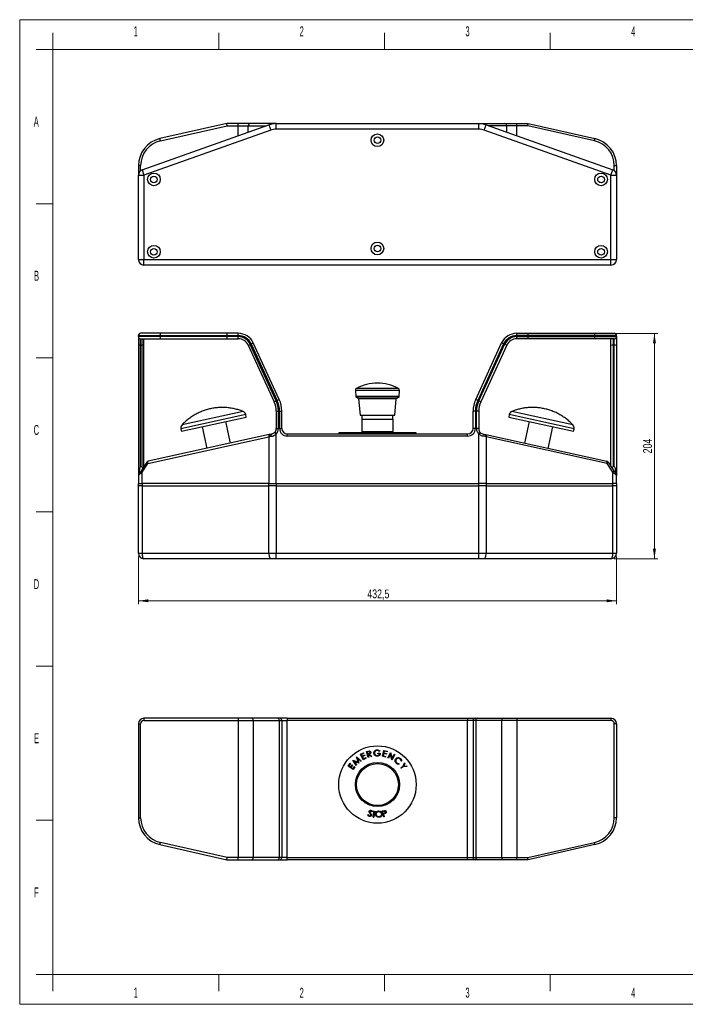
# Model space of a CAD drawing. Header units: millimetres. Extents: x 0 to 420, y 0 to 297.
# Tile 1 of 6: x 0 to 201, y 0 to 297. Entities that reach past the tile are written whole.
import ezdxf

# ---------------------------------------------------------------- set-up
doc = ezdxf.new("R2010")
doc.units = ezdxf.units.MM
doc.styles.add('SLDTEXTSTYLE0', font='TXT', dxfattribs={"width": 0.56})
doc.styles.add('SLDTEXTSTYLE2', font='TXT', dxfattribs={"width": 0.75})
doc.dimstyles.new('SLDDIMSTYLE0', dxfattribs={"dimtxt": 2.645833, "dimasz": 3, "dimexe": 0, "dimexo": 0.0625, "dimgap": 0.661458, "dimtad": 1, "dimlfac": 3, "dimrnd": 1e-09, "dimzin": 12, "dimdsep": 46, "dimtxsty": 'SLDTEXTSTYLE2', "dimsah": 1, "dimcen": 0.09, "dimadec": 0, "dimazin": 3, "dimtfac": 1, "dimtofl": 0, "dimtmove": 0, "dimatfit": 3, "dimfxl": 1, "dimfrac": 2, "dimtolj": 1, "dimtzin": 12, "dimarcsym": 0})

# ---------------------------------------------------------------- blocks, each defined once
blk = doc.blocks.new('_D')
at = {"color": 7, "linetype": 'Continuous', "lineweight": 0}
for p, q in [((35.79, 135.08), (35.79, 120.73)), ((179.95, 135.08), (179.95, 120.73)), ((179.95, 121.73), (35.79, 121.73))]:
    blk.add_line(p, q, dxfattribs=at)
at = {"color": 7, "linetype": 'Continuous', "lineweight": 18}
for points in [[(35.79, 121.73), (38.79, 121.28), (38.79, 122.18)], [(179.95, 121.73), (176.95, 122.18), (176.95, 121.28)]]:
    blk.add_solid(points, dxfattribs=at)
at = {"color": 7, "linetype": 'Continuous', "lineweight": 18, "insert": (104.81, 125.14), "char_height": 2.646, "attachment_point": 1, "style": 'SLDTEXTSTYLE2'}
blk.add_mtext('432,5', dxfattribs=at)
blk = doc.blocks.new('_D_1')
at = {"color": 7, "linetype": 'Continuous', "lineweight": 0}
for p, q in [((174.3, 202.41), (192.39, 202.41)), ((191.39, 134.41), (191.39, 202.41)), ((179.29, 134.41), (192.39, 134.41))]:
    blk.add_line(p, q, dxfattribs=at)
at = {"color": 7, "linetype": 'Continuous', "lineweight": 18}
for points in [[(191.39, 202.41), (190.94, 199.41), (191.84, 199.41)], [(191.39, 134.41), (191.84, 137.41), (190.94, 137.41)]]:
    blk.add_solid(points, dxfattribs=at)
at = {"color": 7, "linetype": 'Continuous', "lineweight": 18, "insert": (187.98, 166.19), "char_height": 2.646, "attachment_point": 1, "rotation": 90, "style": 'SLDTEXTSTYLE2'}
blk.add_mtext('204', dxfattribs=at)

msp = doc.modelspace()

# ---------------------------------------------------------------- linework, layer by layer
at = {"color": 7, "linetype": 'Continuous', "lineweight": 18}
for p, q in [((-0.015, 0.0175), (-0.015, 297.0175)), ((-0.015, 297.0175), (419.985, 297.0175)), ((9.985, 288.0175), (9.985, 293.0175)), ((59.985, 288.0175), (59.985, 293.0175)), ((109.985, 288.0175), (109.985, 293.0175)), ((159.985, 288.0175), (159.985, 293.0175)), ((9.985, 288.0175), (4.985, 288.0175)), ((9.985, 288.0175), (9.985, 9.0175)), ((409.985, 288.0175), (9.985, 288.0175)), ((9.985, 241.5175), (4.985, 241.5175)), ((9.985, 195.0175), (4.985, 195.0175)), ((9.985, 148.5175), (4.985, 148.5175)), ((9.985, 102.0175), (4.985, 102.0175)), ((9.985, 55.5175), (4.985, 55.5175)), ((9.985, 9.0175), (4.985, 9.0175)), ((9.985, 4.0175), (9.985, 9.0175)), ((9.985, 9.0175), (409.985, 9.0175)), ((59.985, 4.0175), (59.985, 9.0175)), ((109.985, 4.0175), (109.985, 9.0175)), ((159.985, 4.0175), (159.985, 9.0175)), ((-0.015, 0.0175), (419.985, 0.0175))]:
    msp.add_line(p, q, dxfattribs=at)
at = {"color": 7, "linetype": 'Continuous', "lineweight": 25}
for p, q in [((36.8952, 251.73), (75.1211, 265.2864)), ((62.4523, 265.6698), (42.2897, 261.1333)), ((42.436, 260.4829), (62.5264, 265.0032)), ((62.5264, 265.0032), (62.4523, 265.6698)), ((65.8784, 265.6698), (62.4523, 265.6698)), ((62.5264, 265.0032), (65.8784, 265.0032)), ((65.8784, 265.0032), (65.8784, 265.6698)), ((69.5137, 265.6698), (65.8784, 265.6698)), ((65.8784, 265.0032), (68.9079, 265.0032)), ((77.3475, 265.6698), (69.5137, 265.6698)), ((75.1211, 265.2864), (75.6782, 263.7156)), ((77.3494, 264.0032), (77.3494, 265.6698)), ((77.3494, 265.6698), (138.3885, 265.6698)), ((138.3885, 264.0032), (138.3885, 265.6698)), ((138.3904, 265.6698), (146.2242, 265.6698)), ((140.0597, 263.7156), (140.6168, 265.2864)), ((140.6168, 265.2864), (178.8427, 251.73)), ((146.2242, 265.6698), (149.8595, 265.6698)), ((149.8595, 265.0032), (146.8301, 265.0032)), ((149.8595, 265.0032), (149.8595, 265.6698)), ((149.8595, 265.6698), (153.2856, 265.6698)), ((153.2116, 265.0032), (149.8595, 265.0032)), ((153.2116, 265.0032), (153.2856, 265.6698)), ((173.3019, 260.4829), (153.2116, 265.0032)), ((153.2856, 265.6698), (173.4482, 261.1333)), ((75.6782, 263.7156), (37.4523, 250.1592)), ((138.3885, 264.0032), (77.3494, 264.0032)), ((178.2856, 250.1592), (140.0597, 263.7156)), ((42.436, 260.4829), (42.2897, 261.1333)), ((173.3019, 260.4829), (173.4482, 261.1333)), ((36.4523, 253.0032), (35.7856, 253.0032)), ((35.7856, 253.0032), (35.7856, 250.1592)), ((179.2856, 253.0032), (179.9523, 253.0032)), ((179.9523, 253.0032), (179.9523, 250.1592)), ((35.7856, 224.6698), (35.7856, 250.1592)), ((35.7856, 250.1592), (37.4523, 250.1592)), ((36.8952, 251.73), (37.4523, 250.1592)), ((37.4523, 250.1592), (37.4523, 224.6698)), ((178.2856, 250.1592), (178.8427, 251.73)), ((178.2856, 224.6698), (178.2856, 250.1592)), ((178.2856, 250.1592), (179.9523, 250.1592)), ((179.9523, 250.1592), (179.9523, 224.6698)), ((35.7856, 224.6698), (37.4523, 224.6698)), ((37.4523, 223.0032), (37.4523, 224.6698)), ((37.4523, 224.6698), (178.2856, 224.6698)), ((178.2856, 223.0032), (37.4523, 223.0032)), ((178.2856, 223.0032), (178.2856, 224.6698)), ((178.2856, 224.6698), (179.9523, 224.6698)), ((42.436, 202.4147), (36.4523, 202.4147)), ((62.5264, 202.4147), (42.436, 202.4147)), ((65.8784, 202.4147), (62.5264, 202.4147)), ((65.8784, 201.748), (65.8784, 202.4147)), ((149.8595, 201.748), (149.8595, 202.4147)), ((149.8595, 202.4147), (153.2116, 202.4147)), ((153.2116, 202.4147), (173.3019, 202.4147)), ((173.3019, 202.4147), (179.2856, 202.4147)), ((35.7856, 201.4147), (35.7856, 201.748)), ((35.7856, 201.748), (42.2897, 201.748)), ((42.2897, 201.4147), (35.7856, 201.4147)), ((35.7856, 201.4147), (35.7856, 198.7808)), ((36.4523, 200.748), (42.436, 200.748)), ((36.4523, 198.8667), (36.4523, 200.748)), ((36.7856, 200.748), (36.7856, 198.8667)), ((37.4523, 198.7808), (37.4523, 200.748)), ((42.2897, 201.748), (62.4523, 201.748)), ((42.2897, 201.4147), (42.2897, 201.748)), ((62.4523, 201.4147), (42.2897, 201.4147)), ((42.436, 200.748), (62.5264, 200.748)), ((62.4523, 201.4147), (62.4523, 201.748)), ((62.4523, 201.748), (65.8784, 201.748)), ((65.8784, 201.4147), (62.4523, 201.4147)), ((62.5264, 200.748), (65.8784, 200.748)), ((65.8784, 200.748), (65.8784, 201.4147)), ((68.9079, 198.8052), (69.5137, 199.0833)), ((77.3475, 182.0169), (69.5137, 199.0833)), ((69.8167, 199.2224), (70.4226, 199.5005)), ((69.8167, 199.2224), (77.6504, 182.156)), ((78.2563, 182.4341), (70.4226, 199.5005)), ((137.4816, 182.4341), (145.3153, 199.5005)), ((145.9212, 199.2224), (138.0875, 182.156)), ((138.3904, 182.0169), (146.2242, 199.0833)), ((145.9212, 199.2224), (145.3153, 199.5005)), ((146.8301, 198.8052), (146.2242, 199.0833)), ((153.2856, 201.748), (149.8595, 201.748)), ((149.8595, 200.748), (149.8595, 201.4147)), ((149.8595, 201.4147), (153.2856, 201.4147)), ((153.2116, 200.748), (149.8595, 200.748)), ((173.3019, 200.748), (153.2116, 200.748)), ((153.2856, 201.4147), (153.2856, 201.748)), ((173.4482, 201.748), (153.2856, 201.748)), ((153.2856, 201.4147), (173.4482, 201.4147)), ((179.2856, 200.748), (173.3019, 200.748)), ((173.4482, 201.4147), (173.4482, 201.748)), ((179.9523, 201.748), (173.4482, 201.748)), ((173.4482, 201.4147), (179.9523, 201.4147)), ((178.2856, 198.7808), (178.2856, 200.748)), ((178.9523, 200.748), (178.9523, 198.8667)), ((179.2856, 198.8667), (179.2856, 200.748)), ((179.9523, 201.4147), (179.9523, 201.748)), ((179.9523, 201.4147), (179.9523, 198.7808)), ((35.7856, 198.7808), (35.7856, 159.5461)), ((36.4523, 162.248), (36.4523, 198.8667)), ((36.4523, 198.8667), (36.7856, 198.8667)), ((36.7856, 198.8667), (36.7856, 162.248)), ((37.4523, 162.248), (37.4523, 198.7808)), ((68.9079, 198.8052), (76.7416, 181.7388)), ((146.8301, 198.8052), (138.9963, 181.7388)), ((178.2856, 162.248), (178.2856, 198.7808)), ((178.9523, 198.8667), (178.9523, 162.248)), ((179.2856, 198.8667), (178.9523, 198.8667)), ((179.2856, 162.248), (179.2856, 198.8667)), ((179.9523, 198.7808), (179.9523, 159.5461)), ((101.202, 185.1679), (101.2953, 183.3876)), ((114.4426, 183.3876), (114.5359, 185.1679)), ((76.7416, 181.7388), (77.3475, 182.0169)), ((77.6504, 182.156), (78.2563, 182.4341)), ((101.463, 183.1155), (102.1057, 182.749)), ((102.1891, 182.6187), (102.619, 177.7057)), ((113.119, 177.7057), (113.5488, 182.6187)), ((113.6323, 182.749), (114.2749, 183.1155)), ((138.0875, 182.156), (137.4816, 182.4341)), ((138.9963, 181.7388), (138.3904, 182.0169)), ((77.3494, 178.9577), (77.3494, 173.6542)), ((77.3494, 178.9577), (78.0161, 178.9577)), ((78.0161, 173.6542), (78.0161, 178.9577)), ((78.3494, 178.9577), (78.3494, 173.748)), ((78.3494, 178.9577), (79.0161, 178.9577)), ((79.0161, 173.748), (79.0161, 178.9577)), ((136.7218, 173.748), (136.7218, 178.9577)), ((137.3885, 178.9577), (136.7218, 178.9577)), ((137.3885, 178.9577), (137.3885, 173.748)), ((137.7218, 173.6542), (137.7218, 178.9577)), ((138.3885, 178.9577), (137.7218, 178.9577)), ((138.3885, 178.9577), (138.3885, 173.6542)), ((48.7658, 172.8519), (68.2955, 177.1631)), ((63.5401, 169.2861), (62.1031, 175.7961)), ((68.2956, 177.1631), (68.1341, 177.8946)), ((102.619, 177.7057), (107.869, 177.7057)), ((103.169, 176.4813), (103.169, 172.8147)), ((103.169, 176.4813), (112.569, 176.4813)), ((103.2023, 177.7057), (103.2023, 176.4813)), ((107.869, 177.7057), (113.119, 177.7057)), ((112.5356, 176.4813), (112.5356, 177.7057)), ((112.569, 172.8147), (112.569, 176.4813)), ((147.6038, 177.8946), (147.4423, 177.1631)), ((147.4423, 177.1631), (166.972, 172.8519)), ((153.6349, 175.7961), (152.1978, 169.2861)), ((48.6043, 173.5834), (48.7658, 172.8519)), ((54.9584, 174.2189), (56.3955, 167.709)), ((76.8732, 172.4878), (77.3494, 172.0212)), ((77.3494, 173.6542), (78.0161, 173.6542)), ((78.3494, 173.748), (79.0161, 173.748)), ((96.2023, 172.3813), (96.2023, 172.0813)), ((119.5356, 172.3813), (96.2023, 172.3813)), ((103.169, 172.8147), (112.569, 172.8147)), ((103.1714, 172.748), (103.1871, 172.448)), ((103.1714, 172.748), (107.869, 172.748)), ((103.1871, 172.448), (107.869, 172.448)), ((103.3278, 172.8147), (103.3313, 172.748)), ((103.3356, 172.448), (103.3356, 172.3813)), ((107.869, 172.748), (112.5665, 172.748)), ((107.869, 172.448), (112.5508, 172.448)), ((112.4023, 172.3813), (112.4023, 172.448)), ((112.4067, 172.748), (112.4102, 172.8147)), ((112.5508, 172.448), (112.5665, 172.748)), ((119.5356, 172.0813), (119.5356, 172.3813)), ((137.3885, 173.748), (136.7218, 173.748)), ((138.3885, 173.6542), (137.7218, 173.6542)), ((138.8647, 172.4878), (138.3885, 172.0212)), ((159.3424, 167.709), (160.7795, 174.2189)), ((166.9721, 172.8519), (167.1336, 173.5834)), ((38.6353, 163.1549), (75.1211, 171.2091)), ((75.2003, 171.8601), (38.7144, 163.8059)), ((75.1211, 171.2091), (75.4456, 171.2736)), ((75.1211, 171.2091), (75.1211, 157.0813)), ((75.4923, 171.9246), (75.2003, 171.8601)), ((75.4456, 171.2736), (75.8854, 171.3471)), ((75.9321, 172.0063), (75.4923, 171.9246)), ((77.3494, 157.0813), (77.3494, 172.0212)), ((80.6828, 171.4147), (80.6828, 172.0813)), ((80.6828, 172.0813), (135.0552, 172.0813)), ((135.0552, 171.4147), (80.6828, 171.4147)), ((135.0552, 171.4147), (135.0552, 172.0813)), ((138.3885, 157.0813), (138.3885, 172.0212)), ((139.8058, 172.0063), (140.2456, 171.9246)), ((140.2923, 171.2736), (139.8525, 171.3471)), ((140.2456, 171.9246), (140.5377, 171.8601)), ((140.6168, 171.2091), (140.2923, 171.2736)), ((140.5377, 171.8601), (177.0235, 163.8059)), ((140.6168, 171.2091), (140.6168, 157.0813)), ((177.1026, 163.1549), (140.6168, 171.2091)), ((38.3034, 163.5247), (36.5633, 160.9146)), ((177.4345, 163.5247), (179.1746, 160.9146)), ((36.5633, 160.9146), (35.8978, 159.9163)), ((36.4523, 162.248), (36.7856, 162.248)), ((36.8952, 160.5448), (38.6353, 163.1549)), ((36.8952, 157.0813), (36.8952, 160.5448)), ((178.8427, 160.5448), (177.1026, 163.1549)), ((178.8427, 157.0813), (178.8427, 160.5448)), ((179.2856, 162.248), (178.9523, 162.248)), ((179.1746, 160.9146), (179.8401, 159.9163)), ((35.7856, 159.5461), (35.7856, 157.0813)), ((179.9523, 157.0813), (179.9523, 159.5461)), ((35.7856, 157.0813), (36.8952, 157.0813)), ((35.7856, 156.4147), (35.7856, 157.0813)), ((36.8952, 156.4147), (35.7856, 156.4147)), ((35.7856, 136.0813), (35.7856, 156.4147)), ((75.1211, 157.0813), (36.8952, 157.0813)), ((36.8952, 157.0813), (36.8952, 156.4147)), ((36.8952, 156.4147), (75.1211, 156.4147)), ((36.8952, 156.4147), (36.8952, 136.0813)), ((75.1211, 157.0813), (77.3494, 157.0813)), ((75.1211, 156.4147), (75.1211, 157.0813)), ((77.3494, 156.4147), (75.1211, 156.4147)), ((75.1211, 136.0813), (75.1211, 156.4147)), ((77.3494, 157.0813), (138.3885, 157.0813)), ((77.3494, 157.0813), (77.3494, 156.4147)), ((77.3494, 156.4147), (138.3885, 156.4147)), ((77.3494, 156.4147), (77.3494, 136.0813)), ((140.6168, 157.0813), (138.3885, 157.0813)), ((138.3885, 156.4147), (138.3885, 157.0813)), ((140.6168, 156.4147), (138.3885, 156.4147)), ((138.3885, 136.0813), (138.3885, 156.4147)), ((140.6168, 157.0813), (178.8427, 157.0813)), ((140.6168, 157.0813), (140.6168, 156.4147)), ((140.6168, 156.4147), (178.8427, 156.4147)), ((140.6168, 156.4147), (140.6168, 136.0813)), ((179.9523, 157.0813), (178.8427, 157.0813)), ((178.8427, 156.4147), (178.8427, 157.0813)), ((179.9523, 156.4147), (178.8427, 156.4147)), ((178.8427, 136.0813), (178.8427, 156.4147)), ((179.9523, 157.0813), (179.9523, 156.4147)), ((179.9523, 156.4147), (179.9523, 136.0813)), ((35.7856, 136.0813), (36.8952, 136.0813)), ((36.8952, 136.0813), (75.1211, 136.0813)), ((75.6782, 134.4147), (37.4523, 134.4147)), ((75.1211, 136.0813), (77.3494, 136.0813)), ((77.3494, 134.4147), (75.6782, 134.4147)), ((77.3494, 134.4147), (77.3494, 136.0813)), ((77.3494, 136.0813), (138.3885, 136.0813)), ((138.3885, 134.4147), (77.3494, 134.4147)), ((138.3885, 134.4147), (138.3885, 136.0813)), ((138.3885, 136.0813), (140.6168, 136.0813)), ((140.0597, 134.4147), (138.3885, 134.4147)), ((178.2856, 134.4147), (140.0597, 134.4147)), ((140.6168, 136.0813), (178.8427, 136.0813)), ((178.8427, 136.0813), (179.9523, 136.0813)), ((37.4523, 86.3059), (37.4523, 85.6392)), ((65.8784, 86.3059), (37.4523, 86.3059)), ((65.8784, 86.3059), (65.8784, 85.6392)), ((69.8167, 86.3059), (65.8784, 86.3059)), ((77.6504, 86.3059), (69.8167, 86.3059)), ((78.3494, 86.3059), (77.6504, 86.3059)), ((80.6828, 86.3059), (78.3494, 86.3059)), ((80.6828, 86.3059), (80.6828, 85.6392)), ((80.6828, 86.3059), (135.0552, 86.3059)), ((135.0552, 86.3059), (135.0552, 85.6392)), ((135.0552, 86.3059), (137.3885, 86.3059)), ((137.3885, 86.3059), (138.0875, 86.3059)), ((138.0875, 86.3059), (145.9212, 86.3059)), ((145.9212, 86.3059), (149.8595, 86.3059)), ((149.8595, 86.3059), (178.2856, 86.3059)), ((149.8595, 86.3059), (149.8595, 85.6392)), ((178.2856, 86.3059), (178.2856, 85.6392)), ((35.7856, 84.6392), (36.4523, 84.6392)), ((35.7856, 84.6392), (35.7856, 56.3059)), ((36.4523, 56.3059), (36.4523, 84.6392)), ((37.4523, 85.6392), (65.8784, 85.6392)), ((65.8784, 85.6392), (65.8784, 44.3059)), ((65.8784, 85.6392), (70.4226, 85.6392)), ((70.4226, 85.6392), (70.4226, 44.3059)), ((70.4226, 85.6392), (78.2563, 85.6392)), ((78.2563, 85.6392), (78.2563, 44.3059)), ((78.2563, 85.6392), (79.0161, 85.6392)), ((79.0161, 85.6392), (79.0161, 44.3059)), ((79.0161, 85.6392), (80.6828, 85.6392)), ((80.6828, 44.3059), (80.6828, 85.6392)), ((135.0552, 85.6392), (80.6828, 85.6392)), ((136.7218, 85.6392), (135.0552, 85.6392)), ((135.0552, 44.3059), (135.0552, 85.6392)), ((137.4816, 85.6392), (136.7218, 85.6392)), ((136.7218, 85.6392), (136.7218, 44.3059)), ((145.3153, 85.6392), (137.4816, 85.6392)), ((137.4816, 85.6392), (137.4816, 44.3059)), ((145.3153, 85.6392), (145.3153, 44.3059)), ((149.8595, 85.6392), (145.3153, 85.6392)), ((178.2856, 85.6392), (149.8595, 85.6392)), ((149.8595, 85.6392), (149.8595, 44.3059)), ((179.2856, 56.3059), (179.2856, 84.6392)), ((179.9523, 84.6392), (179.2856, 84.6392)), ((179.9523, 84.6392), (179.9523, 56.3059)), ((101.571, 74.6229), (101.5934, 74.6424)), ((102.0029, 73.0195), (101.571, 74.6229)), ((101.5934, 74.6424), (102.9864, 73.447)), ((102.7239, 75.4211), (103.6527, 75.8923)), ((103.5462, 73.8004), (102.7239, 75.4211)), ((103.7338, 75.7326), (102.967, 75.3436)), ((102.967, 75.3436), (103.2241, 74.8368)), ((103.2241, 74.8368), (103.9843, 75.2224)), ((104.0647, 75.0638), (103.3045, 74.6782)), ((103.3045, 74.6782), (103.627, 74.0425)), ((104.4683, 74.2683), (103.5462, 73.8004)), ((103.627, 74.0425), (104.3872, 74.4281)), ((103.6527, 75.8923), (103.7338, 75.7326)), ((103.9843, 75.2224), (104.0647, 75.0638)), ((104.4683, 74.2683), (104.3872, 74.4281)), ((104.5932, 76.2466), (104.9428, 76.3425)), ((105.0736, 74.4908), (104.5932, 76.2466)), ((105.1246, 76.2073), (104.8158, 76.1229)), ((104.9788, 75.5261), (104.8158, 76.1229)), ((104.9428, 76.3425), (105.3457, 76.4269)), ((105.2815, 75.6061), (104.9788, 75.5261)), ((105.1261, 75.3828), (105.0258, 75.3553)), ((105.0258, 75.3553), (105.2491, 74.5389)), ((105.2491, 74.5389), (105.0736, 74.4908)), ((105.9796, 74.7387), (105.1261, 75.3828)), ((105.3421, 75.442), (106.1967, 74.7982)), ((106.1967, 74.7982), (105.9796, 74.7387)), ((107.9411, 75.7781), (108.727, 75.7892)), ((107.9436, 75.6022), (107.9411, 75.7781)), ((108.525, 75.6103), (107.9436, 75.6022)), ((108.6102, 76.4311), (108.471, 76.2956)), ((109.3778, 74.825), (109.7902, 76.5978)), ((110.3863, 74.5903), (109.3778, 74.825)), ((109.7572, 75.6539), (109.5956, 74.9587)), ((109.5956, 74.9587), (110.427, 74.7652)), ((110.5886, 75.4604), (109.7572, 75.6539)), ((109.7902, 76.5978), (110.8061, 76.3616)), ((109.9265, 76.3818), (109.7976, 75.8276)), ((109.7976, 75.8276), (110.629, 75.6341)), ((110.7653, 76.1868), (109.9265, 76.3818)), ((110.3863, 74.5903), (110.427, 74.7652)), ((110.629, 75.6341), (110.5886, 75.4604)), ((110.8061, 76.3616), (110.7653, 76.1868)), ((110.9812, 74.3718), (111.773, 76.0094)), ((111.1501, 74.2903), (110.9812, 74.3718)), ((111.7487, 75.5283), (111.1501, 74.2903)), ((112.2302, 73.768), (111.7487, 75.5283)), ((111.773, 76.0094), (111.8086, 75.9921)), ((111.8086, 75.9921), (112.2912, 74.2124)), ((113.0587, 75.388), (112.2669, 73.7504)), ((112.2912, 74.2124), (112.8971, 75.4659)), ((112.8971, 75.4659), (113.0587, 75.388)), ((98.9936, 71.8692), (99.5874, 72.73)), ((100.496, 70.8328), (98.9936, 71.8692)), ((99.7354, 72.6279), (99.2448, 71.9169)), ((99.2448, 71.9169), (99.7145, 71.593)), ((99.5874, 72.73), (99.7354, 72.6279)), ((99.7145, 71.593), (100.2011, 72.2981)), ((100.3484, 72.1964), (99.8618, 71.4913)), ((99.8618, 71.4913), (100.4512, 71.0847)), ((100.2011, 72.2981), (100.3484, 72.1964)), ((100.4428, 73.6354), (100.4649, 73.6545)), ((101.4454, 72.0981), (100.4428, 73.6354)), ((100.4512, 71.0847), (100.9378, 71.7898)), ((100.4649, 73.6545), (102.0029, 73.0195)), ((101.0858, 71.6878), (100.496, 70.8328)), ((100.8475, 73.3151), (101.5773, 72.2134)), ((102.2001, 72.7587), (100.8475, 73.3151)), ((100.9378, 71.7898), (101.0858, 71.6878)), ((101.5773, 72.2134), (101.4454, 72.0981)), ((101.8619, 74.1899), (102.2347, 72.7889)), ((102.8516, 73.3287), (101.8619, 74.1899)), ((102.2347, 72.7889), (102.2001, 72.7587)), ((102.9864, 73.447), (102.8516, 73.3287)), ((112.2669, 73.7504), (112.2302, 73.768)), ((114.3579, 72.6374), (114.395, 72.46)), ((114.8732, 71.3531), (115.5831, 71.8522)), ((114.976, 71.2069), (114.8732, 71.3531)), ((115.6859, 71.706), (114.976, 71.2069)), ((115.1633, 73.3466), (114.9815, 73.3572)), ((115.5831, 71.8522), (116.0216, 72.8772)), ((116.7925, 71.7802), (115.6859, 71.706)), ((116.1424, 72.7053), (115.7972, 71.8955)), ((115.7972, 71.8955), (116.6716, 71.952)), ((116.0216, 72.8772), (116.1424, 72.7053)), ((116.6716, 71.952), (116.7925, 71.7802)), ((104.9817, 57.1759), (105.1539, 57.2299)), ((105.5983, 57.6174), (105.3813, 57.9266)), ((105.5943, 57.9259), (105.7801, 57.6934)), ((105.8334, 57.2597), (105.5983, 57.6174)), ((106.2785, 58.129), (106.1073, 58.0544)), ((106.3747, 58.1695), (106.3971, 58.3451)), ((106.7787, 58.1177), (106.3747, 58.1695)), ((106.3971, 58.3451), (107.3883, 58.218)), ((106.5697, 56.4868), (106.7787, 58.1177)), ((106.5697, 56.4868), (106.7541, 56.4632)), ((106.963, 58.0942), (106.7541, 56.4632)), ((107.3659, 58.0424), (106.963, 58.0942)), ((107.3883, 58.218), (107.3659, 58.0424)), ((109.2548, 58.3392), (109.6077, 58.4214)), ((109.6672, 56.5664), (109.2548, 58.3392)), ((109.7855, 58.2811), (109.4719, 58.2081)), ((109.6121, 57.6054), (109.4719, 58.2081)), ((109.6077, 58.4214), (110.0238, 58.4901)), ((109.9129, 57.6715), (109.6121, 57.6054)), ((109.7792, 57.4611), (109.6525, 57.4317)), ((109.6525, 57.4317), (109.8443, 56.6076)), ((109.8443, 56.6076), (109.6672, 56.5664)), ((110.2229, 57.5951), (109.7792, 57.4611)), ((35.7856, 56.3059), (36.4523, 56.3059)), ((179.9523, 56.3059), (179.2856, 56.3059)), ((42.2897, 48.1758), (42.436, 48.8262)), ((42.2897, 48.1758), (62.4523, 43.6392)), ((62.5264, 44.3059), (42.436, 48.8262)), ((153.2116, 44.3059), (173.3019, 48.8262)), ((173.4482, 48.1758), (153.2856, 43.6392)), ((173.4482, 48.1758), (173.3019, 48.8262)), ((62.4523, 43.6392), (62.5264, 44.3059)), ((62.4523, 43.6392), (65.8784, 43.6392)), ((65.8784, 44.3059), (62.5264, 44.3059)), ((70.4226, 44.3059), (65.8784, 44.3059)), ((65.8784, 43.6392), (65.8784, 44.3059)), ((65.8784, 43.6392), (69.8167, 43.6392)), ((69.8167, 43.6392), (77.6504, 43.6392)), ((78.2563, 44.3059), (70.4226, 44.3059)), ((77.6504, 43.6392), (78.3494, 43.6392)), ((79.0161, 44.3059), (78.2563, 44.3059)), ((78.3494, 43.6392), (80.6828, 43.6392)), ((80.6828, 44.3059), (79.0161, 44.3059)), ((80.6828, 43.6392), (80.6828, 44.3059)), ((80.6828, 44.3059), (135.0552, 44.3059)), ((135.0552, 43.6392), (80.6828, 43.6392)), ((135.0552, 44.3059), (136.7218, 44.3059)), ((135.0552, 43.6392), (135.0552, 44.3059)), ((137.3885, 43.6392), (135.0552, 43.6392)), ((136.7218, 44.3059), (137.4816, 44.3059)), ((138.0875, 43.6392), (137.3885, 43.6392)), ((137.4816, 44.3059), (145.3153, 44.3059)), ((145.9212, 43.6392), (138.0875, 43.6392)), ((145.3153, 44.3059), (149.8595, 44.3059)), ((149.8595, 43.6392), (145.9212, 43.6392)), ((149.8595, 44.3059), (153.2116, 44.3059)), ((149.8595, 43.6392), (149.8595, 44.3059)), ((153.2856, 43.6392), (149.8595, 43.6392)), ((153.2856, 43.6392), (153.2116, 44.3059))]:
    msp.add_line(p, q, dxfattribs=at)
at = {"color": 8, "linetype": 'Continuous', "lineweight": 25}
for p, q in [((65.8784, 262.0086), (65.8784, 265.0032)), ((68.9079, 265.0032), (74.3224, 265.0032)), ((68.9079, 263.083), (68.9079, 265.0032)), ((146.8301, 265.0032), (141.4155, 265.0032)), ((146.8301, 263.083), (146.8301, 265.0032)), ((149.8595, 262.0086), (149.8595, 265.0032)), ((36.4523, 251.4925), (36.4523, 253.0032)), ((179.2856, 251.4925), (179.2856, 253.0032)), ((114.5359, 185.1679), (101.202, 185.1679)), ((114.186, 185.7899), (101.5519, 185.7899)), ((114.4426, 183.3876), (101.2953, 183.3876)), ((114.2749, 183.1155), (101.463, 183.1155)), ((102.1057, 182.749), (113.6323, 182.749)), ((113.5488, 182.6187), (102.1891, 182.6187)), ((67.331, 178.8437), (48.9334, 174.7824)), ((166.8046, 174.7824), (148.4071, 178.8437)), ((68.134, 177.8946), (48.6043, 173.5834)), ((167.1334, 173.5834), (147.6038, 177.8946)), ((35.7856, 159.5461), (36.8952, 160.5448)), ((179.9523, 159.5461), (178.8427, 160.5448))]:
    msp.add_line(p, q, dxfattribs=at)
at = {"color": 7, "linetype": 'Continuous', "lineweight": 25, "flags": 128}
for points in [[(75.2003, 171.8601), (75.1631, 171.84), (75.1323, 171.7978), (75.1088, 171.7349), (75.0936, 171.6537), (75.0872, 171.5569), (75.0898, 171.448), (75.1012, 171.3307), (75.1211, 171.2091)], [(75.4923, 171.9246), (75.4607, 171.9055), (75.4354, 171.864), (75.4172, 171.8016), (75.4067, 171.7204), (75.4044, 171.6233), (75.4103, 171.5139), (75.4242, 171.3959), (75.4456, 171.2736)], [(140.2456, 171.9246), (140.2772, 171.9055), (140.3025, 171.864), (140.3207, 171.8016), (140.3312, 171.7204), (140.3335, 171.6233), (140.3276, 171.5139), (140.3137, 171.3959), (140.2923, 171.2736)], [(140.5377, 171.8601), (140.5748, 171.84), (140.6057, 171.7978), (140.6291, 171.7349), (140.6443, 171.6537), (140.6507, 171.5569), (140.6482, 171.448), (140.6367, 171.3307), (140.6168, 171.2091)], [(38.6353, 163.1549), (38.6153, 163.2764), (38.6039, 163.3937), (38.6013, 163.5027), (38.6078, 163.5994), (38.623, 163.6807), (38.6464, 163.7435), (38.6772, 163.7857), (38.7144, 163.8059)], [(177.1026, 163.1549), (177.1226, 163.2764), (177.134, 163.3937), (177.1366, 163.5027), (177.1301, 163.5994), (177.1149, 163.6807), (177.0915, 163.7435), (177.0607, 163.7857), (177.0235, 163.8059)], [(36.8952, 136.0813), (36.9059, 135.7562), (36.9376, 135.4435), (36.9891, 135.1554), (37.0584, 134.9028), (37.1428, 134.6955), (37.2391, 134.5415), (37.3436, 134.4467), (37.4523, 134.4147)], [(75.1211, 136.0813), (75.1318, 135.7562), (75.1635, 135.4435), (75.215, 135.1554), (75.2843, 134.9028), (75.3687, 134.6955), (75.465, 134.5415), (75.5695, 134.4467), (75.6782, 134.4147)], [(140.0597, 134.4147), (140.1684, 134.4467), (140.2729, 134.5415), (140.3692, 134.6955), (140.4536, 134.9028), (140.5229, 135.1554), (140.5744, 135.4435), (140.6061, 135.7562), (140.6168, 136.0813)], [(178.2856, 134.4147), (178.3943, 134.4467), (178.4988, 134.5415), (178.5951, 134.6955), (178.6795, 134.9028), (178.7488, 135.1554), (178.8003, 135.4435), (178.832, 135.7562), (178.8427, 136.0813)]]:
    msp.add_lwpolyline(points, dxfattribs=at)
at = {"color": 7, "linetype": 'Continuous', "lineweight": 25}
for centre, radius in [((107.869, 260.6698), 1.9167), ((107.869, 260.6698), 1), ((40.4523, 248.8365), 1.9167), ((40.4523, 248.8365), 1), ((175.2856, 248.8365), 1.9167), ((175.2856, 248.8365), 1), ((40.4523, 227.0032), 1.9167), ((107.869, 228.0032), 1.9167), ((107.869, 228.0032), 1), ((175.2856, 227.0032), 1.9167), ((40.4523, 227.0032), 1), ((175.2856, 227.0032), 1), ((107.869, 66.3059), 11.6667), ((107.869, 66.3059), 6.6679), ((107.869, 66.3059), 6.3171)]:
    msp.add_circle(centre, radius, dxfattribs=at)
for centre, radius, start, end in [((69.5457, 265.0322), 0.6385, 92.865217, 182.603805), ((77.3494, 259.0032), 6.6667, 90, 109.5265), ((138.3885, 259.0032), 6.6667, 70.4735, 90), ((146.1923, 265.0322), 0.6385, 357.396195, 87.134783), ((77.3494, 259.0032), 5, 90, 109.5265), ((138.3885, 259.0032), 5, 70.4735, 90), ((44.119, 253.0032), 8.3333, 102.680383, 180), ((44.119, 253.0032), 7.6667, 102.680383, 180), ((171.619, 253.0032), 7.6667, 0, 77.319617), ((171.619, 253.0032), 8.3333, 0, 77.319617), ((37.4523, 250.1592), 1.6667, 109.5265, 180), ((178.2856, 250.1592), 1.6667, 0, 70.4735), ((37.4523, 224.6698), 1.6667, 180, 270), ((178.2856, 224.6698), 1.6667, 270, 0), ((36.4523, 201.748), 0.6667, 90, 180), ((43.1587, 201.9066), 0.8834, 144.893249, 190.345237), ((65.8784, 197.4147), 5, 24.655899, 90), ((149.8595, 197.4147), 5, 90, 155.344101), ((172.5792, 201.9066), 0.8834, 349.654763, 35.106751), ((179.2856, 201.748), 0.6667, 0, 90), ((36.4523, 201.4147), 0.6667, 180, 270), ((43.1587, 201.256), 0.8834, 169.654763, 215.106751), ((65.8784, 197.4147), 4.3333, 24.655899, 90), ((65.8784, 197.4147), 4, 24.655899, 90), ((65.8784, 197.4147), 3.3333, 24.655899, 90), ((149.8595, 197.4147), 4.3333, 90, 155.344101), ((149.8595, 197.4147), 4, 90, 155.344101), ((149.8595, 197.4147), 3.3333, 90, 155.344101), ((172.5792, 201.256), 0.8834, 324.893249, 10.345237), ((179.2856, 201.4147), 0.6667, 270, 0), ((36.2884, 197.5082), 1.3684, 83.120573, 111.556719), ((36.9495, 197.5082), 1.3684, 68.443281, 96.879427), ((178.7884, 197.5082), 1.3684, 83.120573, 111.556719), ((179.4495, 197.5082), 1.3684, 68.443281, 96.879427), ((107.869, 174.048), 13.3333, 89.999994, 118.279987), ((107.869, 174.048), 13.3333, 61.720013, 90.000006), ((101.8677, 185.2028), 0.6667, 118.279985, 183), ((113.8702, 185.2028), 0.6667, 357, 61.720015), ((70.6828, 178.9577), 6.6667, 0, 24.655899), ((70.6828, 178.9577), 7.3333, 0, 24.655899), ((70.6828, 178.9577), 7.6667, 0, 24.655899), ((70.6828, 178.9577), 8.3333, 0, 24.655899), ((101.6282, 183.405), 0.3333, 183, 240.302861), ((102.0231, 182.6042), 0.1667, 5.000001, 60.302859), ((113.7148, 182.6042), 0.1667, 119.697141, 174.999999), ((114.1098, 183.405), 0.3333, 299.697139, 357), ((145.0552, 178.9577), 8.3333, 155.344101, 180), ((145.0552, 178.9577), 7.6667, 155.344101, 180), ((145.0552, 178.9577), 7.3333, 155.344101, 180), ((145.0552, 178.9577), 6.6667, 155.344101, 180), ((66.8322, 177.6072), 1.3333, 12.44843, 68.031042), ((148.9058, 177.6072), 1.3333, 111.968958, 167.55157), ((49.9063, 173.8708), 1.3333, 136.865819, 192.44843), ((75.6828, 173.6542), 1.6667, 315.584691, 0), ((75.6828, 173.6542), 2.3333, 315.584691, 0), ((80.6828, 173.748), 2.3333, 180, 270), ((80.6828, 173.748), 1.6667, 180, 270), ((135.0552, 173.748), 2.3333, 270, 0), ((135.0552, 173.748), 1.6667, 270, 0), ((140.0552, 173.6542), 2.3333, 180, 224.415309), ((140.0552, 173.6542), 1.6667, 180, 224.415309), ((165.8316, 173.8708), 1.3333, 347.55157, 43.134181), ((76.6971, 171.6209), 0.8567, 153.262985, 198.636919), ((139.0408, 171.6209), 0.8567, 341.363081, 26.737015), ((38.8581, 163.1549), 0.6667, 102.44843, 146.309932), ((38.9243, 163.748), 0.6598, 199.787211, 244.024629), ((176.8798, 163.1549), 0.6667, 33.690068, 77.55157), ((176.8137, 163.748), 0.6598, 295.975371, 340.212789), ((37.1842, 161.1379), 0.6598, 199.787211, 244.024629), ((178.5537, 161.1379), 0.6598, 295.975371, 340.212789), ((36.4523, 159.5461), 0.6667, 146.309932, 178.142175), ((179.2856, 159.5461), 0.6667, 1.756317, 33.690068), ((37.4523, 136.0813), 1.6667, 180, 270), ((178.2856, 136.0813), 1.6667, 270, 0), ((37.4523, 84.6392), 1.6667, 90, 180), ((69.7848, 85.6682), 0.6385, 357.396195, 87.134783), ((77.6185, 85.6682), 0.6385, 357.396195, 87.134783), ((78.3494, 85.6392), 0.6667, 0, 90), ((137.3885, 85.6392), 0.6667, 90, 180), ((138.1194, 85.6682), 0.6385, 92.865217, 182.603805), ((145.9531, 85.6682), 0.6385, 92.865217, 182.603805), ((178.2856, 84.6392), 1.6667, 0, 90), ((37.4523, 84.6392), 1, 90, 180), ((178.2856, 84.6392), 1, 0, 90), ((44.119, 56.3059), 8.3333, 180, 257.319617), ((44.119, 56.3059), 7.6667, 180, 257.319617), ((171.619, 56.3059), 7.6667, 282.680383, 0), ((171.619, 56.3059), 8.3333, 282.680383, 0), ((69.7848, 44.2768), 0.6385, 272.865217, 2.603805), ((77.6185, 44.2768), 0.6385, 272.865217, 2.603805), ((78.3494, 44.3059), 0.6667, 270, 0), ((137.3885, 44.3059), 0.6667, 180, 270), ((138.1194, 44.2768), 0.6385, 177.396195, 267.134783), ((145.9531, 44.2768), 0.6385, 177.396195, 267.134783)]:
    msp.add_arc(centre, radius, start, end, dxfattribs=at)
for centre, major_axis, ratio, start_param, end_param in [((62.5264, 201.748), (0, 0.6667), 0.11111111, 0, 1.57079633), ((153.2116, 201.748), (0, 0.6667), 0.11111111, 4.71238898, 6.28318531), ((62.5264, 201.4147), (0, 0.6667), 0.11111111, 1.57079633, 3.14159265), ((153.2116, 201.4147), (0, 0.6667), 0.11111111, 3.14159265, 4.71238898), ((36.4523, 157.0716), (0, -5.1764), 0.12878858, 3.14159265, 4.13155983), ((36.7856, 157.0716), (0, -5.1764), 0.12878858, 2.67598617, 3.14159265), ((178.9523, 157.0716), (0, -5.1764), 0.12878858, 3.14159265, 3.60719914), ((179.2856, 157.0716), (0, -5.1764), 0.12878858, 2.15162547, 3.14159265)]:
    msp.add_ellipse(centre, major_axis=major_axis, ratio=ratio, start_param=start_param, end_param=end_param, dxfattribs=at)
for points, knots in [([(67.3132, 178.8397), (67.2041, 178.8869), (66.6896, 179.1095), (65.7308, 179.4095), (64.4458, 179.7331), (63.1365, 179.9459), (61.8151, 180.0561), (60.4889, 180.0604), (59.1667, 179.9596), (57.8566, 179.754), (56.567, 179.445), (55.306, 179.0346), (54.0815, 178.5254), (52.9016, 177.9204), (51.7728, 177.2241), (50.705, 176.4384), (49.7507, 175.6254), (49.1903, 175.0401), (48.9354, 174.774)], [0, 0, 0, 0, 0.01782808, 0.08403797, 0.15024788, 0.21645782, 0.28266778, 0.34887775, 0.41508773, 0.48129773, 0.54750774, 0.61371776, 0.67992779, 0.74613784, 0.8123479, 0.87855797, 0.94476807, 1, 1, 1, 1]), ([(166.7868, 174.7862), (166.7077, 174.875), (166.3347, 175.2935), (165.5913, 175.9693), (164.562, 176.8038), (163.4639, 177.548), (162.3117, 178.2042), (161.1106, 178.7665), (159.8688, 179.2316), (158.5939, 179.5967), (157.2941, 179.8594), (155.9775, 180.0179), (154.6525, 180.0715), (153.3275, 180.0195), (152.0104, 179.8631), (150.7111, 179.5999), (149.5033, 179.2642), (148.7485, 178.9693), (148.4053, 178.8352)], [0, 0, 0, 0, 0.01782808, 0.08403797, 0.15024788, 0.21645782, 0.28266778, 0.34887775, 0.41508773, 0.48129773, 0.54750774, 0.61371776, 0.67992779, 0.74613784, 0.8123479, 0.87855797, 0.94476807, 1, 1, 1, 1]), ([(76.8732, 172.4878), (76.8708, 172.4853), (76.7435, 172.356), (76.4439, 172.131), (76.1033, 172.048), (75.9321, 172.0063)], [0, 0, 0, 0, 0.009556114, 0.502157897, 1, 1, 1, 1]), ([(138.8647, 172.4878), (138.8671, 172.4853), (138.9944, 172.356), (139.294, 172.131), (139.6346, 172.048), (139.8058, 172.0063)], [0, 0, 0, 0, 0.009556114, 0.502157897, 1, 1, 1, 1]), ([(75.8854, 171.3471), (76.1539, 171.403), (76.6891, 171.5143), (77.1298, 171.8526), (77.3494, 172.0212)], [0, 0, 0, 0, 0.50170294, 1, 1, 1, 1]), ([(139.8525, 171.3471), (139.584, 171.403), (139.0488, 171.5143), (138.6081, 171.8526), (138.3885, 172.0212)], [0, 0, 0, 0, 0.50170294, 1, 1, 1, 1]), ([(105.1246, 76.2073), (105.1745, 76.2202), (105.2497, 76.2397), (105.3522, 76.2511), (105.4293, 76.2438), (105.5012, 76.2138), (105.5625, 76.1659), (105.6028, 76.1142), (105.625, 76.0676), (105.6327, 76.043), (105.6366, 76.0307)], [0, 0, 0, 0, 0.250239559, 0.37682144, 0.500143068, 0.622543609, 0.749924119, 0.874832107, 0.937398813, 1, 1, 1, 1]), ([(105.6366, 76.0307), (105.642, 76.0048), (105.6527, 75.9531), (105.6428, 75.8736), (105.6153, 75.7991), (105.5506, 75.7144), (105.432, 75.6505), (105.3317, 75.6209), (105.2815, 75.6061)], [0, 0, 0, 0, 0.12513243, 0.25027691, 0.37618603, 0.50041302, 0.7494804, 1, 1, 1, 1]), ([(105.8191, 76.0806), (105.8273, 76.0436), (105.8436, 75.9697), (105.8354, 75.8552), (105.8016, 75.7461), (105.7393, 75.6517), (105.6553, 75.575), (105.524, 75.4986), (105.4143, 75.4645), (105.3421, 75.442)], [0, 0, 0, 0, 0.12506057, 0.25006619, 0.37568356, 0.49992562, 0.62037122, 0.74994908, 1, 1, 1, 1]), ([(105.3457, 76.4269), (105.3991, 76.4249), (105.5058, 76.4208), (105.6509, 76.3473), (105.7657, 76.2318), (105.8013, 76.131), (105.8191, 76.0806)], [0, 0, 0, 0, 0.25011884, 0.50007073, 0.74978374, 1, 1, 1, 1]), ([(106.7831, 75.8005), (106.7956, 75.9298), (106.8143, 76.124), (106.941, 76.3507), (107.0634, 76.501), (107.2167, 76.6199), (107.4469, 76.7397), (107.6408, 76.7588), (107.7699, 76.7716)], [0, 0, 0, 0, 0.24923493, 0.3745229, 0.49978756, 0.62505532, 0.75033981, 1, 1, 1, 1]), ([(107.0185, 75.1902), (106.9512, 75.281), (106.8165, 75.4628), (106.7942, 75.688), (106.7831, 75.8005)], [0, 0, 0, 0, 0.49999514, 1, 1, 1, 1]), ([(107.7784, 76.5909), (107.6749, 76.5778), (107.468, 76.5517), (107.2428, 76.4067), (107.1064, 76.2497), (107.0311, 76.1125), (106.9813, 75.9632), (106.9762, 75.8592), (106.9737, 75.8072)], [0, 0, 0, 0, 0.24948167, 0.49903649, 0.62367125, 0.74953108, 0.8747682, 1, 1, 1, 1]), ([(106.9737, 75.8072), (106.9777, 75.7537), (106.9858, 75.6469), (107.0418, 75.4947), (107.124, 75.3563), (107.2689, 75.1992), (107.5052, 75.0571), (107.7191, 75.0396), (107.8261, 75.0308)], [0, 0, 0, 0, 0.12524125, 0.25049436, 0.37667333, 0.50101065, 0.75040987, 1, 1, 1, 1]), ([(107.8239, 74.8567), (107.673, 74.868), (107.4462, 74.885), (107.178, 75.0307), (107.0717, 75.137), (107.0185, 75.1902)], [0, 0, 0, 0, 0.49895139, 0.74943542, 1, 1, 1, 1]), ([(107.7699, 76.7716), (107.9272, 76.7577), (108.242, 76.73), (108.4874, 76.5308), (108.6102, 76.4311)], [0, 0, 0, 0, 0.499557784, 1, 1, 1, 1]), ([(108.471, 76.2956), (108.3697, 76.3782), (108.1672, 76.5433), (107.9079, 76.575), (107.7784, 76.5909)], [0, 0, 0, 0, 0.5005485, 1, 1, 1, 1]), ([(108.727, 75.7892), (108.7194, 75.6664), (108.7079, 75.4816), (108.6041, 75.258), (108.4927, 75.1121), (108.351, 74.9953), (108.1311, 74.8836), (107.9465, 74.8674), (107.8239, 74.8567)], [0, 0, 0, 0, 0.2497032, 0.37582556, 0.50005498, 0.62393174, 0.7503949, 1, 1, 1, 1]), ([(107.8261, 75.0308), (107.9093, 75.0378), (108.0756, 75.0518), (108.2971, 75.1755), (108.4686, 75.3657), (108.5062, 75.5288), (108.525, 75.6103)], [0, 0, 0, 0, 0.25040864, 0.50036566, 0.75015613, 1, 1, 1, 1]), ([(113.4398, 74.0917), (113.5332, 74.1806), (113.6728, 74.3132), (113.9165, 74.3979), (114.107, 74.425), (114.3002, 74.4151), (114.5502, 74.3528), (114.7061, 74.2389), (114.81, 74.163)], [0, 0, 0, 0, 0.2492944, 0.37221867, 0.49983781, 0.62564668, 0.75036129, 1, 1, 1, 1]), ([(113.189, 73.4457), (113.2007, 73.565), (113.2241, 73.8037), (113.3679, 73.9957), (113.4398, 74.0917)], [0, 0, 0, 0, 0.49971784, 1, 1, 1, 1]), ([(113.5522, 72.7075), (113.4526, 72.8099), (113.303, 72.9635), (113.2029, 73.2334), (113.1936, 73.375), (113.189, 73.4457)], [0, 0, 0, 0, 0.49903514, 0.74949122, 1, 1, 1, 1]), ([(113.5753, 73.9525), (113.5136, 73.8664), (113.4214, 73.7378), (113.3787, 73.53), (113.378, 73.3718), (113.4082, 73.2158), (113.4887, 73.0198), (113.5997, 72.9065), (113.6737, 72.8309)], [0, 0, 0, 0, 0.249347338, 0.372567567, 0.49986983, 0.625615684, 0.750387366, 1, 1, 1, 1]), ([(114.395, 72.46), (114.3195, 72.4508), (114.1684, 72.4322), (113.9425, 72.4768), (113.7316, 72.5668), (113.612, 72.6606), (113.5522, 72.7075)], [0, 0, 0, 0, 0.24992499, 0.49987055, 0.74986462, 1, 1, 1, 1]), ([(114.6936, 74.0253), (114.6076, 74.085), (114.4357, 74.2044), (114.168, 74.2405), (113.9627, 74.2078), (113.7654, 74.134), (113.6513, 74.0251), (113.5753, 73.9525)], [0, 0, 0, 0, 0.24973841, 0.49944221, 0.62506548, 0.75014502, 1, 1, 1, 1]), ([(113.6737, 72.8309), (113.7222, 72.7935), (113.8192, 72.7186), (114.0489, 72.6229), (114.2345, 72.6316), (114.3579, 72.6374)], [0, 0, 0, 0, 0.25073403, 0.50134385, 1, 1, 1, 1]), ([(114.9815, 73.3572), (114.9815, 73.4203), (114.9813, 73.5465), (114.9243, 73.7285), (114.8298, 73.8939), (114.739, 73.9815), (114.6936, 74.0253)], [0, 0, 0, 0, 0.25000053, 0.49990363, 0.74991043, 1, 1, 1, 1]), ([(114.81, 74.163), (114.8658, 74.1095), (114.9774, 74.0026), (115.0947, 73.8011), (115.1673, 73.5786), (115.1646, 73.4239), (115.1633, 73.3466)], [0, 0, 0, 0, 0.25015906, 0.50016093, 0.75010518, 1, 1, 1, 1]), ([(105.4257, 56.6721), (105.3693, 56.6909), (105.2566, 56.7284), (105.1222, 56.8509), (105.0333, 57.0061), (104.9989, 57.1193), (104.9817, 57.1759)], [0, 0, 0, 0, 0.2497337, 0.49939387, 0.74948559, 1, 1, 1, 1]), ([(105.1539, 57.2299), (105.18, 57.1491), (105.219, 57.0279), (105.3311, 56.8943), (105.4109, 56.8636), (105.4507, 56.8483)], [0, 0, 0, 0, 0.50025697, 0.75045461, 1, 1, 1, 1]), ([(105.3813, 57.9266), (105.3643, 57.9744), (105.3304, 58.07), (105.3455, 58.1703), (105.353, 58.2204)], [0, 0, 0, 0, 0.50022192, 1, 1, 1, 1]), ([(105.353, 58.2204), (105.3721, 58.2748), (105.401, 58.3568), (105.4794, 58.442), (105.5724, 58.5085), (105.7129, 58.5552), (105.8267, 58.5396), (105.8837, 58.5318)], [0, 0, 0, 0, 0.24963567, 0.37615987, 0.50049264, 0.75020943, 1, 1, 1, 1]), ([(106.0438, 57.0276), (106.0343, 56.9959), (106.0154, 56.9325), (105.944, 56.8201), (105.8145, 56.7141), (105.6233, 56.6433), (105.4916, 56.6625), (105.4257, 56.6721)], [0, 0, 0, 0, 0.12539366, 0.25078978, 0.500462, 0.75014321, 1, 1, 1, 1]), ([(105.4507, 56.8483), (105.4928, 56.8424), (105.5772, 56.8306), (105.6822, 56.862), (105.7532, 56.9091), (105.8136, 56.9702), (105.8363, 57.0304), (105.8514, 57.0702)], [0, 0, 0, 0, 0.24958828, 0.49980211, 0.6248393, 0.75241821, 1, 1, 1, 1]), ([(105.5377, 58.1833), (105.534, 58.161), (105.5266, 58.1163), (105.5385, 58.0252), (105.572, 57.9656), (105.5943, 57.9259)], [0, 0, 0, 0, 0.2501305, 0.50031732, 1, 1, 1, 1]), ([(105.8356, 58.3497), (105.804, 58.355), (105.7568, 58.3629), (105.6939, 58.35), (105.6497, 58.3315), (105.6095, 58.3047), (105.5764, 58.2701), (105.5513, 58.2291), (105.5423, 58.1986), (105.5377, 58.1833)], [0, 0, 0, 0, 0.24949528, 0.37281799, 0.49971217, 0.62596302, 0.74985035, 0.87491595, 1, 1, 1, 1]), ([(105.7801, 57.6934), (105.8577, 57.5965), (105.9739, 57.4513), (106.0636, 57.2138), (106.0504, 57.0896), (106.0438, 57.0276)], [0, 0, 0, 0, 0.50070767, 0.75073002, 1, 1, 1, 1]), ([(105.8514, 57.0702), (105.8556, 57.1023), (105.862, 57.1505), (105.8498, 57.2142), (105.8388, 57.2445), (105.8334, 57.2597)], [0, 0, 0, 0, 0.4990575, 0.74944735, 1, 1, 1, 1]), ([(106.1073, 58.0544), (106.079, 58.1185), (106.0365, 58.2145), (105.9354, 58.3159), (105.8689, 58.3384), (105.8356, 58.3497)], [0, 0, 0, 0, 0.50057467, 0.75022638, 1, 1, 1, 1]), ([(105.8837, 58.5318), (105.9304, 58.5163), (106.0239, 58.4853), (106.1758, 58.3539), (106.2374, 58.2189), (106.2785, 58.129)], [0, 0, 0, 0, 0.25017419, 0.50019651, 1, 1, 1, 1]), ([(107.3205, 57.321), (107.3275, 57.4471), (107.3414, 57.6994), (107.5082, 57.9795), (107.6925, 58.1492), (107.9071, 58.2847), (108.0949, 58.3149), (108.2199, 58.335)], [0, 0, 0, 0, 0.24974984, 0.49952127, 0.62495146, 0.75039769, 1, 1, 1, 1]), ([(108.3319, 56.4205), (108.2051, 56.4261), (107.9515, 56.4373), (107.6238, 56.6437), (107.3792, 56.9446), (107.3401, 57.1955), (107.3205, 57.321)], [0, 0, 0, 0, 0.25011966, 0.50008185, 0.75003755, 1, 1, 1, 1]), ([(107.5104, 57.3305), (107.5149, 57.4333), (107.5216, 57.5872), (107.6084, 57.774), (107.7266, 57.9395), (107.9348, 58.1037), (108.1369, 58.1391), (108.2379, 58.1568)], [0, 0, 0, 0, 0.2499399, 0.37440642, 0.50072072, 0.75046536, 1, 1, 1, 1]), ([(108.3169, 56.5975), (108.2149, 56.6028), (108.0109, 56.6135), (107.7495, 56.7833), (107.5558, 57.0275), (107.5255, 57.2295), (107.5104, 57.3305)], [0, 0, 0, 0, 0.24998765, 0.49997984, 0.74992221, 1, 1, 1, 1]), ([(108.2199, 58.335), (108.3479, 58.3302), (108.5402, 58.323), (108.7725, 58.2141), (108.9266, 58.1011), (109.0575, 57.9619), (109.1941, 57.7446), (109.2218, 57.554), (109.2402, 57.4271)], [0, 0, 0, 0, 0.24952601, 0.37477289, 0.5000447, 0.62534652, 0.75061523, 1, 1, 1, 1]), ([(108.2379, 58.1568), (108.3401, 58.1499), (108.5447, 58.136), (108.7697, 57.9977), (108.9072, 57.8479), (109.0146, 57.672), (109.0369, 57.5193), (109.0518, 57.4176)], [0, 0, 0, 0, 0.24959636, 0.49938914, 0.62480576, 0.75023843, 1, 1, 1, 1]), ([(109.0518, 57.4176), (109.0471, 57.3146), (109.0402, 57.1594), (108.9527, 56.972), (108.8327, 56.8066), (108.6214, 56.646), (108.4182, 56.6136), (108.3169, 56.5975)], [0, 0, 0, 0, 0.249674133, 0.376496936, 0.500657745, 0.751045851, 1, 1, 1, 1]), ([(109.2402, 57.4271), (109.2341, 57.3001), (109.2221, 57.0461), (109.0119, 56.72), (108.7091, 56.4774), (108.4577, 56.4394), (108.3319, 56.4205)], [0, 0, 0, 0, 0.25006892, 0.50005172, 0.74998135, 1, 1, 1, 1]), ([(109.7855, 58.2811), (109.8356, 58.292), (109.9355, 58.3136), (110.0675, 58.3156), (110.1618, 58.2712), (110.2206, 58.2201), (110.2582, 58.1663), (110.2788, 58.119), (110.2856, 58.0941), (110.289, 58.0817)], [0, 0, 0, 0, 0.250511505, 0.499422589, 0.621178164, 0.749602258, 0.874684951, 0.937318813, 1, 1, 1, 1]), ([(110.289, 58.0817), (110.2933, 58.0555), (110.3018, 58.0032), (110.2889, 57.9235), (110.257, 57.8502), (110.1884, 57.7681), (110.0659, 57.7101), (109.964, 57.6844), (109.9129, 57.6715)], [0, 0, 0, 0, 0.12510639, 0.2502075, 0.37648821, 0.50034675, 0.74945033, 1, 1, 1, 1]), ([(110.0238, 58.4901), (110.0762, 58.485), (110.1809, 58.4748), (110.3202, 58.3957), (110.4268, 58.2756), (110.4571, 58.1748), (110.4723, 58.1243)], [0, 0, 0, 0, 0.25003753, 0.50000948, 0.74970726, 1, 1, 1, 1]), ([(110.4723, 58.1243), (110.4809, 58.0716), (110.4982, 57.9664), (110.4564, 57.8086), (110.3607, 57.6765), (110.2689, 57.6222), (110.2229, 57.5951)], [0, 0, 0, 0, 0.25023418, 0.49983466, 0.74968879, 1, 1, 1, 1])]:
    msp.add_open_spline(points, degree=3, knots=knots, dxfattribs=at)

# ---------------------------------------------------------------- texts
at = {"color": 7, "linetype": 'Continuous', "lineweight": 0, "char_height": 3, "attachment_point": 2, "style": 'SLDTEXTSTYLE0'}
for s, insert in [('1', (34.9684, 295.018)), ('2', (85.0217, 295.018)), ('3', (135.0259, 295.018)), ('4', (185.0075, 295.018)), ('A', (4.973, 267.768)), ('B', (5.0571, 221.268)), ('C', (5.0163, 174.768)), ('D', (5.0438, 128.268)), ('E', (5.0621, 81.768)), ('F', (5.0371, 35.268)), ('1', (34.9684, 5.018)), ('2', (85.0217, 5.018)), ('3', (135.0259, 5.018)), ('4', (185.0075, 5.018))]:
    msp.add_mtext(s, dxfattribs=dict(at, insert=insert))

# ---------------------------------------------------------------- dimensions: what is measured, and where the dimension line sits
at = {"color": 7, "linetype": 'Continuous', "lineweight": 18}
dim = msp.add_linear_dim(base=(191.3865, 202.4147), p1=(178.2856, 134.4147), p2=(173.3019, 202.4147), angle=90, dimstyle='SLDDIMSTYLE0', dxfattribs=at)
dim.commit()
dim.dimension.update_dxf_attribs({"geometry": '_D_1', "text_midpoint": (191.3865, 169.1225), "dimtype": 160})
dim = msp.add_linear_dim(base=(35.7856, 121.7292), p1=(179.9523, 136.0813), p2=(35.7856, 136.0813), dimstyle='SLDDIMSTYLE0', dxfattribs=at)
dim.commit()
dim.dimension.update_dxf_attribs({"geometry": '_D', "text_midpoint": (109.2122, 121.7292), "dimtype": 160})

doc.saveas('drawing.dxf')
